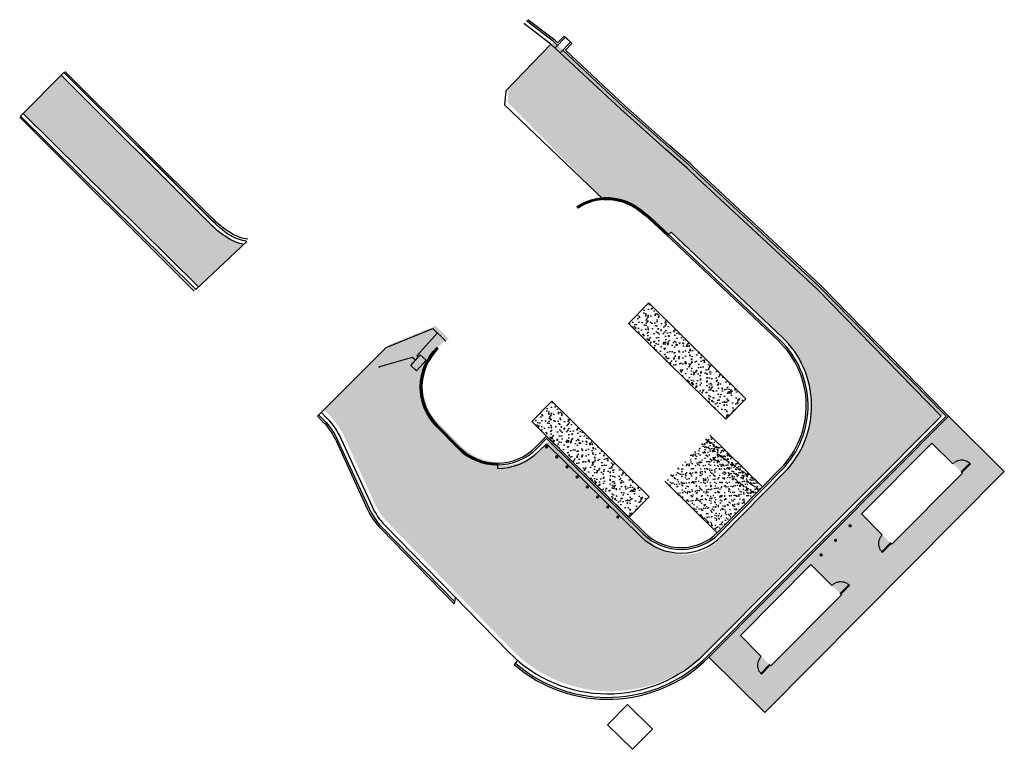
# Model space of a CAD drawing. Header units: feet. Extents: x 2470140 to 2470415, y 1023417 to 1023621.
import ezdxf

# ---------------------------------------------------------------- set-up
doc = ezdxf.new("R2010")
doc.units = ezdxf.units.FT
doc.header["$MEASUREMENT"] = 0
doc.linetypes.add('HIDDEN', pattern=[0.375, 0.25, -0.125])
for name, color, linetype in [('C-BLDG-OTLN', 92, 'Continuous'), ('C-PVMT-ASPH', 252, 'Continuous'), ('C-PVMT-ASPH-ADD', 252, 'Continuous'), ('C-ROAD-CURB-BACK', 6, 'Continuous'), ('C-ROAD-CURB-FRONT', 4, 'Continuous'), ('C-ROAD-GUTTER', 7, 'Continuous'), ('C-ROAD-SHAP-PATT', 7, 'Continuous'), ('C-SITE-CONC', 252, 'Continuous'), ('C-SITE-WALL', 2, 'Continuous'), ('C-WATR-PIPE', 5, 'Continuous')]:
    doc.layers.add(name, color=color, linetype=linetype)
doc.layers.add('D-CONC', color=63, linetype='Continuous', lineweight=35)
pattern_1 = [(45, (0, 0), (-0.08838834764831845, 0.08838834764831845), [])]
pattern_2 = [(49.99999999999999, (0, 0), (3.586300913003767, -0.3137606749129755), [0.375, -4.125]), (355, (0, 0), (-0.693756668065, 3.760960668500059), [0.3, -3.3]), (100.45144446, (0.298858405, -0.02614672), (2.89254423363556, 3.447199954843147), [0.3187009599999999, -3.505710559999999]), (46.18420000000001, (0, 1), (5.336206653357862, -0.8275964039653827), [0.5625, -6.1875]), (96.63563549, (0.444683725, 0.931033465), (4.673309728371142, 4.870593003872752), [0.47805171, -5.258568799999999]), (351.1841639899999, (0, 1), (4.673309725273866, 4.870593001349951), [0.45, -4.950000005]), (21, (0.5, 0.75), (2.984535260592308, -2.013094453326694), [0.375, -4.125]), (326.0000000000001, (0.5, 0.75), (1.216576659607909, 3.625750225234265), [0.3, -3.3]), (71.45144474, (0.74871127, 0.58224213), (4.201111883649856, 1.612655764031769), [0.31870095, -3.50571056]), (37.50000000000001, (0, 0), (0.06079927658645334, 1.664469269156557), [0, -3.26, 0, -3.35, 0, -3.3125]), (7.499999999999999, (0, 0), (1.315347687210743, 1.972058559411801), [0, -1.91, 0, -3.185, 0, -1.2625]), (327.5, (-1.115, 0), (2.669112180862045, -0.1127743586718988), [0, -1.25, 0, -3.9, 0, -5.175]), (317.5, (-1.615, 0), (2.915930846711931, 0.5005249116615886), [0, -1.625, 0, -2.59, 0, -3.675])]

msp = doc.modelspace()

# ---------------------------------------------------------------- hatches: boundary and pattern name
at = {"layer": 'C-PVMT-ASPH', "transparency": 33554521}
h = msp.add_hatch(dxfattribs=at)
h.set_pattern_fill('AR-CONC', color=256, scale=0.5)
h.set_pattern_definition([(49.99999999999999, (0.8205300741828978, 0.7176919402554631), (3.586300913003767, -0.3137606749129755), [0.375, -4.125]), (355, (0.8205300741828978, 0.7176919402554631), (-0.693756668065, 3.760960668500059), [0.3, -3.3]), (100.45144446, (1.119388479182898, 0.6915452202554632), (2.89254423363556, 3.447199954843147), [0.3187009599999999, -3.505710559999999]), (46.18420000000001, (0.8205300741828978, 1.717691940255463), (5.336206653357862, -0.8275964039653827), [0.5625, -6.1875]), (96.63563549, (1.265213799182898, 1.648725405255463), (4.673309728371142, 4.870593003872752), [0.47805171, -5.258568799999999]), (351.1841639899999, (0.8205300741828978, 1.717691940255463), (4.673309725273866, 4.870593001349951), [0.45, -4.950000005]), (21, (1.320530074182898, 1.467691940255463), (2.984535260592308, -2.013094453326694), [0.375, -4.125]), (326.0000000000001, (1.320530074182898, 1.467691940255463), (1.216576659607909, 3.625750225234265), [0.3, -3.3]), (71.45144474, (1.569241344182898, 1.299934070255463), (4.201111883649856, 1.612655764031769), [0.31870095, -3.50571056]), (37.50000000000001, (0.8205300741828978, 0.7176919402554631), (0.06079927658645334, 1.664469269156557), [0, -3.26, 0, -3.35, 0, -3.3125]), (7.499999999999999, (0.8205300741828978, 0.7176919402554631), (1.315347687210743, 1.972058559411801), [0, -1.91, 0, -3.185, 0, -1.2625]), (327.5, (-0.2944699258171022, 0.7176919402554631), (2.669112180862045, -0.1127743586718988), [0, -1.25, 0, -3.9, 0, -5.175]), (317.5, (-0.7944699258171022, 0.7176919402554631), (2.915930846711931, 0.5005249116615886), [0, -1.625, 0, -2.59, 0, -3.675])])
edge = h.paths.add_edge_path()
edge.add_line((2470259.873021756, 1023532.043162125), (2470256.171800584, 1023535.670915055))
edge.add_line((2470256.171800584, 1023535.670915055), (2470243.157530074, 1023530.35869194))
edge.add_line((2470243.157530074, 1023530.35869194), (2470225.031715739, 1023512.107624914))
edge.add_line((2470225.031715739, 1023512.107624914), (2470226.422893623, 1023510.677538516))
edge.add_arc((2470211.011899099, 1023495.685832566), 21.49999998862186, 24.62000897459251, 44.20987470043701, ccw=False)
edge.add_line((2470230.557348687, 1023504.642695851), (2470239.178837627, 1023485.829092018))
edge.add_arc((2470255.997015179, 1023493.536160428), 18.49999999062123, 204.6200089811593, 224.3315388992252)
edge.add_line((2470242.763813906, 1023480.60819138), (2470276.308659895, 1023446.271344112))
edge.add_arc((2470305.069882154, 1023471.962089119), 38.56452106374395, 221.7725816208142, 315.1133790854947)
edge.add_line((2470332.393024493, 1023444.746869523), (2470398.402239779, 1023511.110684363))
edge.add_line((2470398.402239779, 1023511.110684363), (2470363.699320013, 1023546.629693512))
edge.add_line((2470363.699320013, 1023546.629693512), (2470330.127320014, 1023577.831693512))
edge.add_line((2470330.127320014, 1023577.831693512), (2470327.317320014, 1023580.520693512))
edge.add_line((2470327.317320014, 1023580.520693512), (2470321.398866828, 1023585.767820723))
edge.add_line((2470321.398866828, 1023585.767820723), (2470308.768320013, 1023596.965693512))
edge.add_line((2470308.768320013, 1023596.965693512), (2470289.259320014, 1023615.212693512))
edge.add_line((2470289.259320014, 1023615.212693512), (2470276.577530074, 1023602.17369194))
edge.add_line((2470276.577530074, 1023602.17369194), (2470276.283530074, 1023598.22869194))
edge.add_line((2470276.283530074, 1023598.22869194), (2470302.669726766, 1023571.487754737))
edge.add_arc((2470304.078434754, 1023556.393682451), 15.15966610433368, 50.937809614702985, 95.33188758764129, ccw=False)
edge.add_line((2470313.631503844, 1023568.164593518), (2470315.308684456, 1023566.84782736))
edge.add_line((2470315.308684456, 1023566.84782736), (2470321.388128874, 1023561.175354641))
edge.add_line((2470321.388128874, 1023561.175354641), (2470322.075676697, 1023561.90149374))
edge.add_line((2470322.075676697, 1023561.90149374), (2470353.095981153, 1023532.52980141))
edge.add_arc((2470334.690228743, 1023513.205221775), 26.68728348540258, -41.783106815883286, 46.395018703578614, ccw=False)
edge.add_line((2470354.59020184, 1023495.423147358), (2470336.850662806, 1023477.38570243))
edge.add_arc((2470325.645829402, 1023485.470432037), 13.81705990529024, 215.7164837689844, 324.1880641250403, ccw=False)
edge.add_line((2470314.427542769, 1023477.404380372), (2470287.992408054, 1023503.403264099))
edge.add_line((2470287.992408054, 1023503.403264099), (2470285.888809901, 1023501.264368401))
edge.add_arc((2470274.257026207, 1023512.967000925), 16.4999999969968, 269.95264471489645, 314.8260369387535, ccw=False)
edge.add_line((2470274.243388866, 1023496.467006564), (2470274.244215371, 1023497.467006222))
edge.add_arc((2470274.257026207, 1023512.96700093), 15.50000000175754, 224.4285995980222, 269.9526447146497, ccw=False)
edge.add_line((2470263.188114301, 1023502.116692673), (2470257.084089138, 1023508.343697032))
edge.add_arc((2470267.521135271, 1023519.129306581), 15.00870765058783, 120.6357525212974, 225.9409480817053, ccw=False)
h = msp.add_hatch(dxfattribs=at)
h.set_pattern_fill('AR-CONC', color=256, scale=0.5)
h.set_pattern_definition(pattern_2)
edge = h.paths.add_edge_path()
edge.add_line((2470151.342833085, 1023605.794029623), (2470140.729232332, 1023595.068832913))
edge.add_line((2470140.729232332, 1023595.068832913), (2470189.756399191, 1023546.551795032))
edge.add_line((2470189.756399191, 1023546.551795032), (2470202.446430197, 1023558.442340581))
edge.add_arc((2470205.050300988, 1023571.293150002), 13.11195812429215, 238.5140579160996, 258.545628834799, ccw=False)
edge.add_arc((2470211.340574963, 1023581.773947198), 25.33523141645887, 221.7843660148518, 238.76251284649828, ccw=False)
edge.add_line((2470192.449160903, 1023564.892346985), (2470151.342833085, 1023605.794029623))
h = msp.add_hatch(dxfattribs=at)
h.set_pattern_fill('AR-CONC', color=256, scale=0.5)
h.set_pattern_definition(pattern_2)
h.paths.add_polyline_path([(2470361.190659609, 1023468.843390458), (2470369.698640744, 1023460.380869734), (2470349.952759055, 1023440.528913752), (2470341.444777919, 1023448.991434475)], flags=16)
h.paths.add_polyline_path([(2470395.040742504, 1023502.875314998), (2470403.548723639, 1023494.412794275), (2470383.802841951, 1023474.560838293), (2470375.294860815, 1023483.023359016)], flags=16)
h.paths.add_polyline_path([(2470399.687894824, 1023510.383466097), (2470332.635992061, 1023442.971362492), (2470348.233957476, 1023427.456741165), (2470415.285860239, 1023494.86884477)])
at = {"layer": 'C-PVMT-ASPH-ADD', "transparency": 33554687}
h = msp.add_hatch(dxfattribs=at)
h.set_pattern_fill('AR-CONC', color=256, scale=0.5)
h.set_pattern_definition([(49.99999999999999, (27.10380518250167, 27.4895183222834), (3.586300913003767, -0.3137606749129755), [0.375, -4.125]), (355, (27.10380518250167, 27.4895183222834), (-0.693756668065, 3.760960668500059), [0.3, -3.3]), (100.45144446, (27.40266358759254, 27.46337160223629), (2.89254423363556, 3.447199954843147), [0.3187009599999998, -3.505710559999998]), (46.18420000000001, (27.10380518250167, 28.4895183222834), (5.336206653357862, -0.8275964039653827), [0.5625, -6.1875]), (96.63563549, (27.548488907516, 28.42055178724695), (4.673309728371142, 4.870593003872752), [0.47805171, -5.258568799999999]), (351.1841639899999, (27.10380518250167, 28.4895183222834), (4.673309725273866, 4.870593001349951), [0.45, -4.950000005]), (21, (27.60380518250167, 28.2395183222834), (2.984535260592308, -2.013094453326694), [0.375, -4.125]), (326.0000000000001, (27.60380518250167, 28.2395183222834), (1.216576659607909, 3.625750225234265), [0.3, -3.3]), (71.45144474, (27.85251645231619, 28.07176045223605), (4.201111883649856, 1.612655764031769), [0.31870095, -3.50571056]), (37.50000000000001, (27.10380518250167, 27.4895183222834), (0.06079927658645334, 1.664469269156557), [0, -3.26, 0, -3.35, 0, -3.3125]), (7.499999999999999, (27.10380518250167, 27.4895183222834), (1.315347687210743, 1.972058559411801), [0, -1.91, 0, -3.185, 0, -1.2625]), (327.5, (25.98880518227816, 27.4895183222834), (2.669112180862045, -0.1127743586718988), [0, -1.25, 0, -3.9, 0, -5.175]), (317.5, (25.48880518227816, 27.4895183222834), (2.915930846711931, 0.5005249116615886), [0, -1.625, 0, -2.59, 0, -3.675])])
h.paths.add_polyline_path([(2470315.789805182, 1023542.065518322), (2470342.974805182, 1023515.273518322), (2470337.335999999, 1023509.552), (2470310.151, 1023536.344)])
h = msp.add_hatch(dxfattribs=at)
h.set_pattern_fill('AR-CONC', color=256, scale=0.5)
h.set_pattern_definition(pattern_2)
h.paths.add_polyline_path([(2470288.686, 1023514.576), (2470315.870999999, 1023487.784), (2470310.232194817, 1023482.062481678), (2470283.047194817, 1023508.854481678)])
at = {"layer": 'C-ROAD-SHAP-PATT', "transparency": 33554521}
h = msp.add_hatch(dxfattribs=at)
h.set_pattern_fill('AR-SAND', color=256)
h.set_pattern_definition([(37.50000000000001, (-9.833554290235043, -9.964988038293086), (-0.06299335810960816, 1.926823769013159), [0, -1.52, 0, -1.7, 0, -1.625]), (7.499999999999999, (-9.833554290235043, -9.964988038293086), (1.769776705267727, 2.82214606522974), [0, -0.82, 0, -1.37, 0, -0.525]), (327.5, (-11.06355429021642, -9.964988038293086), (3.114141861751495, 0.005659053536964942), [0, -0.5, 0, -1.8, 0, -2.35]), (317.5, (-11.06355429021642, -9.964988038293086), (3.006126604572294, 0.8776755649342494), [0, -0.25, 0, -1.18, 0, -1.35])])
h.paths.add_polyline_path([(2470332.900166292, 1023505.030933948), (2470347.60125053, 1023490.572652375), (2470334.962917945, 1023477.75578448), (2470320.261833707, 1023492.214066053)])
h = msp.add_hatch(dxfattribs=at)
h.set_pattern_fill('AR-SAND', color=256)
h.set_pattern_definition([(37.50000000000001, (0, 0), (-0.06299335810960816, 1.926823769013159), [0, -1.52, 0, -1.7, 0, -1.625]), (7.499999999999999, (0, 0), (1.769776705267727, 2.82214606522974), [0, -0.82, 0, -1.37, 0, -0.525]), (327.5, (-1.23, 0), (3.114141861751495, 0.005659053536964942), [0, -0.5, 0, -1.8, 0, -2.35]), (317.5, (-1.23, 0), (3.006126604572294, 0.8776755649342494), [0, -0.25, 0, -1.18, 0, -1.35])])
h.paths.add_polyline_path([(2470332.900166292, 1023505.030933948), (2470347.60125053, 1023490.572652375), (2470344.796472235, 1023487.720772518), (2470330.095387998, 1023502.179054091)])
at = {"layer": 'C-SITE-WALL', "transparency": 33554687}
h = msp.add_hatch(dxfattribs=at)
h.set_pattern_fill('ANSI31', color=256)
h.set_pattern_definition(pattern_1)
edge = h.paths.add_edge_path()
edge.add_line((2470317.006, 1023564.623), (2470314.980163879, 1023566.458479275))
edge.add_line((2470314.980163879, 1023566.458479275), (2470313.313848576, 1023567.766715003))
edge.add_arc((2470304.078434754, 1023556.393682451), 14.65055418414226, 50.92184890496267, 123.4402342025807)
edge.add_line((2470296.005, 1023568.619), (2470295.724445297, 1023569.043834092))
edge.add_arc((2470304.078434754, 1023556.393682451), 15.15966610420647, 50.93780963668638, 123.44023420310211, ccw=False)
edge.add_line((2470313.63150384, 1023568.164593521), (2470315.294553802, 1023566.858921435))
edge.add_arc((2470314.980163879, 1023566.458479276), 0.5091119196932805, 47.82230792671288, 51.864295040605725, ccw=False)
edge.add_line((2470315.321997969, 1023566.835764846), (2470317.34783409, 1023565.000285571))
edge.add_line((2470317.34783409, 1023565.000285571), (2470321.388128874, 1023561.175354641))
edge.add_line((2470321.388128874, 1023561.175354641), (2470321.044045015, 1023560.811957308))
edge.add_line((2470321.044045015, 1023560.811957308), (2470317.006, 1023564.623))
h = msp.add_hatch(dxfattribs=at)
h.set_pattern_fill('ANSI31', color=256)
h.set_pattern_definition(pattern_1)
edge = h.paths.add_edge_path()
edge.add_line((2470256.505685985, 1023529.568235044), (2470256.854454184, 1023529.210925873))
edge.add_arc((2470267.333663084, 1023518.476788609), 15.00118401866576, 134.3114892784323, 224.4267085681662)
edge.add_line((2470256.620620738, 1023507.976015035), (2470262.724645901, 1023501.749010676))
edge.add_arc((2470273.436496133, 1023512.249308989), 15.00000000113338, 224.4285995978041, 269.9526447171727)
edge.add_line((2470273.42409855, 1023497.249314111), (2470273.423685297, 1023496.749314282))
edge.add_arc((2470273.436496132, 1023512.249308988), 15.50000000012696, 224.4285995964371, 269.9526447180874, ccw=False)
edge.add_line((2470262.367584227, 1023501.399000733), (2470256.263559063, 1023507.626005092))
edge.add_arc((2470267.332470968, 1023518.476313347), 15.4999999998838, 134.3069630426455, 224.4285995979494, ccw=False)

# ---------------------------------------------------------------- linework, layer by layer
at = {"layer": 'C-BLDG-OTLN', "flags": 128}
for points in [[(2470400.885020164, 1023497.062264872), (2470395.040742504, 1023502.875314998), (2470375.294860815, 1023483.023359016), (2470381.139138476, 1023477.21030889)], [(2470403.189265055, 1023494.770332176), (2470405.657500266, 1023497.251826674)], [(2470403.366514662, 1023494.594029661), (2470405.834749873, 1023497.075524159)], [(2470383.443383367, 1023474.918376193), (2470383.802841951, 1023474.560838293), (2470403.548723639, 1023494.412794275), (2470403.189265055, 1023494.770332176)], [(2470383.443383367, 1023474.918376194), (2470380.975148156, 1023472.436881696)], [(2470383.620632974, 1023474.742073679), (2470381.152397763, 1023472.260579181)], [(2470367.034937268, 1023463.030340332), (2470361.190659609, 1023468.843390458), (2470341.444777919, 1023448.991434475), (2470347.28905558, 1023443.178384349)], [(2470369.339182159, 1023460.738407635), (2470371.80741737, 1023463.219902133)], [(2470369.516431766, 1023460.56210512), (2470371.984666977, 1023463.043599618)], [(2470349.593300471, 1023440.886451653), (2470349.952759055, 1023440.528913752), (2470369.698640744, 1023460.380869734), (2470369.339182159, 1023460.738407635)], [(2470349.593300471, 1023440.886451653), (2470347.12506526, 1023438.404957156)], [(2470349.770550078, 1023440.710149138), (2470347.302314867, 1023438.22865464)]]:
    msp.add_lwpolyline(points, dxfattribs=at)
at = {"layer": 'C-BLDG-OTLN', "linetype": 'HIDDEN', "ltscale": 0.25, "flags": 128}
for points in [[(2470405.834749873, 1023497.075524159, 0.3946418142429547), (2470400.885020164, 1023497.062264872)], [(2470381.152397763, 1023472.260579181, -0.3946418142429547), (2470381.139138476, 1023477.21030889)], [(2470371.984666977, 1023463.043599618, 0.3946418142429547), (2470367.034937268, 1023463.030340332)], [(2470347.302314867, 1023438.22865464, -0.3946418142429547), (2470347.28905558, 1023443.178384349)]]:
    msp.add_lwpolyline(points, format="xyb", dxfattribs=at)
at = {"layer": 'C-BLDG-OTLN', "flags": 128}
msp.add_lwpolyline([(2470311.208075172, 1023417.16290377), (2470304.260211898, 1023424.02474418), (2470309.863511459, 1023429.698289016), (2470316.811374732, 1023422.836448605)], close=True, dxfattribs=at)
at = {"layer": 'C-ROAD-CURB-BACK', "flags": 128}
for points in [[(2470290.26331153, 1023614.841389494), (2470289.496605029, 1023615.558499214), (2470281.91260503, 1023621.327499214)], [(2470290.26331153, 1023614.841389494), (2470292.100692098, 1023616.73902421)], [(2470292.454640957, 1023612.791812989), (2470294.255953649, 1023614.652197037)], [(2470399.687894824, 1023510.383466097), (2470399.338438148, 1023510.741140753), (2470398.639524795, 1023511.456490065), (2470363.936605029, 1023546.975499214), (2470330.36460503, 1023578.177499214), (2470327.55460503, 1023580.866499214), (2470321.636151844, 1023586.113626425), (2470309.005605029, 1023597.311499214), (2470292.454640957, 1023612.791812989)]]:
    msp.add_lwpolyline(points, dxfattribs=at)
at = {"layer": 'C-ROAD-CURB-BACK', "elevation": 291.037, "flags": 128}
msp.add_lwpolyline([(2470203.591, 1023559.868, -0.09538178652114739), (2470198.955719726, 1023561.570140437, -0.06752180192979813), (2470193.543, 1023565.92), (2470152.968, 1023606.293, -0.06085642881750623), (2470152.403058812, 1023606.749374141)], format="xyb", dxfattribs=at)
at = {"layer": 'C-ROAD-CURB-BACK', "elevation": 290.834, "flags": 128}
msp.add_lwpolyline([(2470188.608, 1023545.383), (2470139.766680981, 1023594.096160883)], dxfattribs=at)
at = {"layer": 'C-ROAD-CURB-BACK', "flags": 128}
for points in [[(2470287.154987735, 1023504.806073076), (2470314.658811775, 1023477.756136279, 0.4142155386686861), (2470335.164267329, 1023477.926810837), (2470352.70021682, 1023495.757247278, 0.4197793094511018), (2470352.064659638, 1023531.440592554), (2470317.01244952, 1023564.629909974)], [(2470256.873, 1023529.229, 0.4153085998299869), (2470256.620620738, 1023507.976015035), (2470262.724645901, 1023501.749010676, 0.419581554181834), (2470284.130974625, 1023501.731318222), (2470287.154987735, 1023504.806073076)], [(2470223.136, 1023510.344), (2470224.527177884, 1023508.913913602, -0.08568569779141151), (2470228.373182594, 1023503.300106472), (2470236.994671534, 1023484.486502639, 0.08622047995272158), (2470240.870321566, 1023478.842285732), (2470261.384813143, 1023457.843442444)], [(2470278.122354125, 1023440.914538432, 0.3938370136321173), (2470332.635992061, 1023442.971362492), (2470399.687894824, 1023510.383466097)]]:
    msp.add_lwpolyline(points, format="xyb", dxfattribs=at)
at = {"layer": 'C-ROAD-CURB-FRONT', "flags": 128}
for points in [[(2470290.280840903, 1023614.140699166), (2470289.143999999, 1023615.204), (2470281.560000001, 1023620.973)], [(2470398.985833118, 1023510.386641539), (2470398.286919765, 1023511.101990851), (2470363.583999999, 1023546.621), (2470330.012, 1023577.823), (2470327.202, 1023580.512), (2470321.283546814, 1023585.759127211), (2470308.652999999, 1023596.957), (2470291.741727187, 1023612.774314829)]]:
    msp.add_lwpolyline(points, dxfattribs=at)
at = {"layer": 'C-ROAD-CURB-FRONT', "elevation": 291.037, "flags": 128}
msp.add_lwpolyline([(2470203.358, 1023559.3, -0.1027418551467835), (2470198.722523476, 1023560.965577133, -0.07453938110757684), (2470193.175492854, 1023565.5803287), (2470152.085, 1023606.544, -0.1990216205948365), (2470152.085, 1023606.544, -0.05664725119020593)], format="xyb", dxfattribs=at)
at = {"layer": 'C-ROAD-CURB-FRONT', "elevation": 290.834, "flags": 128}
msp.add_lwpolyline([(2470189.052999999, 1023545.841), (2470140.025833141, 1023594.35803788)], dxfattribs=at)
at = {"layer": 'C-ROAD-CURB-FRONT', "flags": 128}
for points in [[(2470287.160870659, 1023504.098990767), (2470314.30821208, 1023477.399653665, 0.4142155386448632), (2470335.520752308, 1023477.576213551), (2470353.056701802, 1023495.406649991, 0.4197793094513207), (2470352.408433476, 1023531.803662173), (2470317.363450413, 1023564.986136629)], [(2470256.505685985, 1023529.568235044, 0.4148354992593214), (2470256.263559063, 1023507.626005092), (2470262.367584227, 1023501.399000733, 0.4195815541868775), (2470284.487457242, 1023501.38071853), (2470287.160870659, 1023504.098990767)], [(2470223.494395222, 1023510.692644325), (2470224.885573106, 1023509.262557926, -0.08568569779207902), (2470228.827727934, 1023503.508405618), (2470237.449216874, 1023484.694801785, 0.0862204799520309), (2470241.227975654, 1023479.191690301), (2470261.504821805, 1023458.436103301)], [(2470278.467271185, 1023441.277312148, 0.3936631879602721), (2470332.281492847, 1023443.323967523), (2470398.985833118, 1023510.386641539)]]:
    msp.add_lwpolyline(points, format="xyb", dxfattribs=at)
at = {"layer": 'C-ROAD-GUTTER', "flags": 128}
for points in [[(2470291.046342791, 1023612.056126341), (2470288.43878994, 1023614.495001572), (2470280.854789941, 1023620.264001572)], [(2470289.585456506, 1023613.422510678), (2470292.459902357, 1023616.391219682)], [(2470291.046342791, 1023612.056126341), (2470293.89674339, 1023615.000001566)], [(2470292.100692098, 1023616.73902421), (2470294.255953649, 1023614.652197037)], [(2470292.459902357, 1023616.391219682), (2470293.89674339, 1023615.000001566)], [(2470397.581709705, 1023510.392992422), (2470362.878789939, 1023545.912001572), (2470329.30678994, 1023577.114001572), (2470326.49678994, 1023579.803001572), (2470320.578336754, 1023585.050128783), (2470307.947789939, 1023596.248001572), (2470291.046342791, 1023612.056126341)], [(2470223.136, 1023510.344), (2470223.470000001, 1023510.763), (2470242.336999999, 1023529.641), (2470255.35127051, 1023534.953223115), (2470259.052491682, 1023531.325470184)], [(2470285.068279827, 1023500.546676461), (2470287.17187798, 1023502.685572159)], [(2470273.42409855, 1023497.249314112), (2470273.423685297, 1023496.749314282), (2470273.422858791, 1023495.749314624)], [(2470261.384813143, 1023457.843442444), (2470261.504821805, 1023458.436103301), (2470261.744839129, 1023459.621425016)], [(2470278.122354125, 1023440.914538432), (2470278.467271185, 1023441.277312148), (2470279.157136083, 1023442.002891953)]]:
    msp.add_lwpolyline(points, dxfattribs=at)
for points in [[(2470288.43878994, 1023614.495001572), (2470275.757, 1023601.456), (2470275.463, 1023597.511), (2470303.130415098, 1023571.04710616, -0.1789744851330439), (2470313.31384859, 1023567.766714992), (2470314.980163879, 1023566.458479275), (2470321.044045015, 1023560.811957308), (2470322.075676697, 1023561.90149374)], [(2470202.446430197, 1023558.442340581, -0.08762747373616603), (2470198.202064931, 1023560.111687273, -0.07421695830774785), (2470192.449160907, 1023564.892346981), (2470151.342833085, 1023605.794029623)], [(2470287.17187798, 1023502.685572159), (2470313.607012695, 1023476.686688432, 0.4142155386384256), (2470336.233722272, 1023476.875018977), (2470353.769671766, 1023494.705455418, 0.4197793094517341), (2470353.095981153, 1023532.52980141), (2470322.075676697, 1023561.90149374)], [(2470224.211185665, 1023511.389932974), (2470225.602363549, 1023509.959846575, -0.08568569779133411), (2470229.736818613, 1023503.925003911), (2470238.358307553, 1023485.111400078, 0.08622047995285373), (2470241.943283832, 1023479.890499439), (2470276.736690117, 1023444.27561309, 0.4184215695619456), (2470331.572494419, 1023444.029177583), (2470397.581709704, 1023510.392992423)], [(2470273.422858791, 1023495.749314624, 0.1983381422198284), (2470285.068279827, 1023500.546676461)]]:
    msp.add_lwpolyline(points, format="xyb", dxfattribs=at)
msp.add_lwpolyline([(2470152.085, 1023606.544), (2470140.025833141, 1023594.35803788), (2470189.052999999, 1023545.841), (2470203.358, 1023559.3, -0.1027418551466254), (2470198.722523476, 1023560.965577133, -0.06981086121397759), (2470193.159, 1023565.549)], format="xyb", close=True, dxfattribs=at)
at = {"layer": 'C-ROAD-GUTTER', "elevation": 290.834, "flags": 128}
msp.add_lwpolyline([(2470189.756399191, 1023546.551795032), (2470140.729232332, 1023595.068832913)], dxfattribs=at)
at = {"layer": 'C-ROAD-GUTTER', "flags": 128}
msp.add_lwpolyline([(2470399.687894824, 1023510.383466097), (2470332.635992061, 1023442.971362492), (2470348.233957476, 1023427.456741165), (2470415.285860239, 1023494.86884477)], close=True, dxfattribs=at)
at = {"layer": 'C-SITE-CONC', "flags": 128}
for points, elevation in [([(2470315.789805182, 1023542.065518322), (2470342.974805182, 1023515.273518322), (2470337.335999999, 1023509.552), (2470310.151, 1023536.344)], 300.042), ([(2470288.686, 1023514.576), (2470315.870999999, 1023487.784), (2470310.232194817, 1023482.062481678), (2470283.047194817, 1023508.854481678)], 300.026)]:
    msp.add_lwpolyline(points, close=True, dxfattribs=dict(at, elevation=elevation))
at = {"layer": 'C-SITE-CONC', "elevation": 299.828, "flags": 128}
for points in [[(2470332.900166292, 1023505.030933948), (2470347.60125053, 1023490.572652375)], [(2470320.261833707, 1023492.214066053), (2470334.979767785, 1023477.739212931)]]:
    msp.add_lwpolyline(points, dxfattribs=at)
at = {"layer": 'C-SITE-WALL', "flags": 128}
for points in [[(2470317.006, 1023564.623), (2470314.980163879, 1023566.458479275), (2470313.313848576, 1023567.766715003, 0.3274222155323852), (2470296.005, 1023568.619), (2470295.724445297, 1023569.043834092, -0.3273451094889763), (2470313.63150384, 1023568.164593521), (2470315.294553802, 1023566.858921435, -0.01763832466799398), (2470315.321997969, 1023566.835764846), (2470317.34783409, 1023565.000285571), (2470321.38812902, 1023561.175354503), (2470321.044045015, 1023560.811957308)], [(2470256.505685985, 1023529.568235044), (2470256.854454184, 1023529.210925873, 0.4148026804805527), (2470256.620620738, 1023507.976015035), (2470262.724645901, 1023501.749010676, 0.2012905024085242), (2470273.42409855, 1023497.249314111), (2470273.423685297, 1023496.749314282, -0.2012905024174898), (2470262.367584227, 1023501.399000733), (2470256.263559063, 1023507.626005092, -0.4148354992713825)]]:
    msp.add_lwpolyline(points, format="xyb", close=True, dxfattribs=at)
at = {"layer": 'C-WATR-PIPE'}
for points in [[(2470256.666485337, 1023533.664114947), (2470250.88609708, 1023527.241813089)], [(2470250.528507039, 1023526.0381693), (2470249.636159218, 1023526.841326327), (2470240.440475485, 1023524.185685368)], [(2470251.287043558, 1023526.880941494), (2470250.88609708, 1023527.241813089)]]:
    msp.add_lwpolyline(points, dxfattribs=at)
msp.add_lwpolyline([(2470249.183788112, 1023524.544118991), (2470251.873225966, 1023527.53221961), (2470253.470722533, 1023526.094393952), (2470250.781284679, 1023523.106293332)], close=True, dxfattribs=at)
msp.add_circle((2470240.440475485, 1023524.185685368, 300.026), 0.06270571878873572, dxfattribs=at)
at = {"layer": 'D-CONC'}
for centre in [(2470287.203202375, 1023501.797464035), (2470290.055063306, 1023498.992666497), (2470292.906924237, 1023496.18786896), (2470295.758785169, 1023493.383071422), (2470298.6106461, 1023490.578273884), (2470301.462507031, 1023487.773476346), (2470304.314367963, 1023484.968678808), (2470307.166228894, 1023482.16388127), (2470372.140403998, 1023479.717520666), (2470368.085446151, 1023475.640779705), (2470364.030488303, 1023471.564038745)]:
    msp.add_circle(centre, 0.25, dxfattribs=at)

doc.saveas('drawing.dxf')
